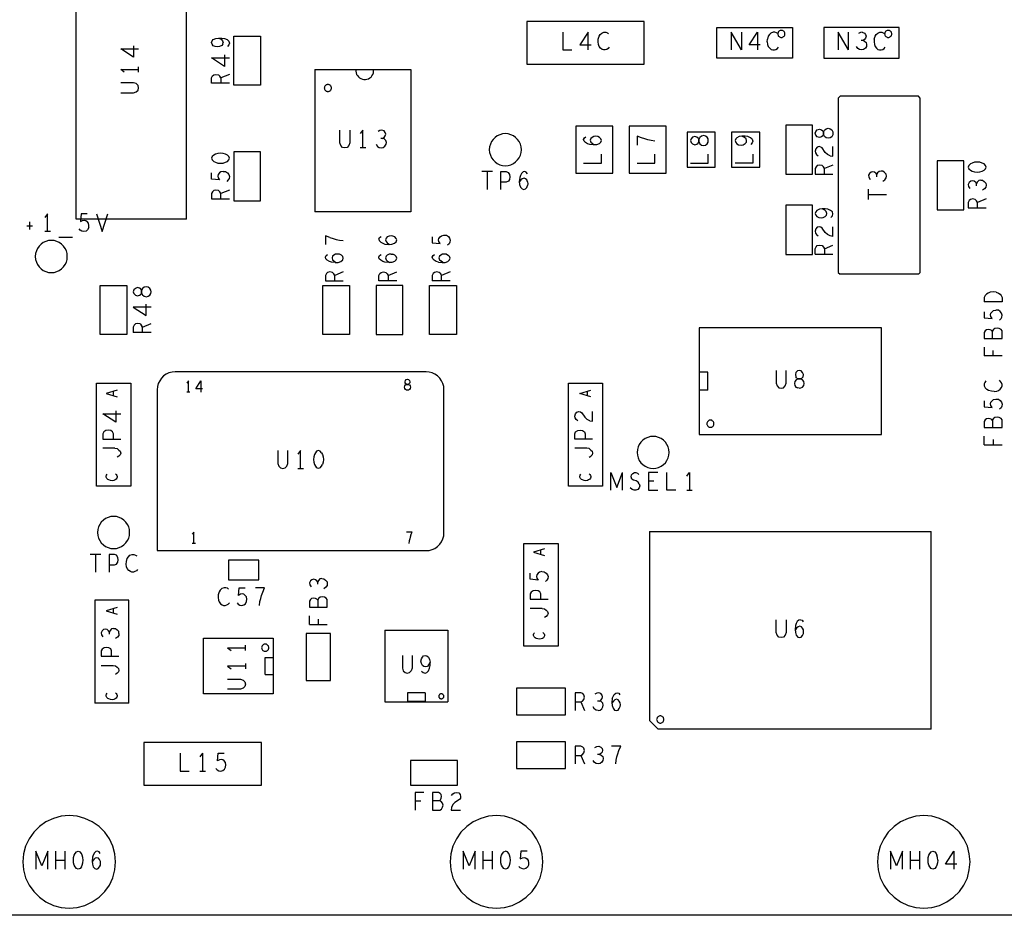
# Model space of a CAD drawing. Extents: x 23.5 to 56.5, y 21.5 to 42.5.
# Tile 3 of 15: x 29 to 34.5, y 28.4 to 33.4. Entities that reach past the tile are written whole.
import ezdxf

# ---------------------------------------------------------------- set-up
doc = ezdxf.new("R2010")
doc.units = 0
doc.layers.add('RVP8-IFD_F_tas', color=2, linetype='CONTINUOUS')

msp = doc.modelspace()

# ---------------------------------------------------------------- linework, layer by layer
at = {"layer": 'RVP8-IFD_F_tas'}
for points in [[(43.093, 36.39), (43.093, 28.39), (25.093, 28.39)], [(29.333, 32.3), (29.333, 33.98), (29.953, 33.98)], [(29.953, 32.3), (29.953, 33.98)], [(32.066, 33.35), (32.066, 33.25), (32.117, 33.25)], [(32.209, 33.25), (32.209, 33.35), (32.162, 33.278), (32.225, 33.278)], [(32.266, 33.28), (32.264, 33.295), (32.265, 33.31), (32.27, 33.327), (32.276, 33.337), (32.285, 33.345), (32.297, 33.35), (32.307, 33.35), (32.316, 33.347), (32.323, 33.342)], [(33.07, 33.35), (33.07, 33.25), (33.012, 33.35), (33.012, 33.25)], [(33.112, 33.278), (33.159, 33.35), (33.159, 33.25)], [(33.273, 33.342), (33.266, 33.347), (33.257, 33.35), (33.247, 33.35), (33.235, 33.345), (33.226, 33.337), (33.22, 33.327)], [(33.67, 33.25), (33.612, 33.35), (33.612, 33.25)], [(33.67, 33.25), (33.67, 33.35)], [(33.748, 33.35), (33.737, 33.348), (33.726, 33.342)], [(33.748, 33.35), (33.76, 33.345), (33.766, 33.337), (33.769, 33.327), (33.766, 33.317), (33.76, 33.308), (33.752, 33.303), (33.741, 33.303)], [(33.815, 33.31), (33.82, 33.327), (33.826, 33.337), (33.835, 33.345), (33.847, 33.35), (33.857, 33.35), (33.866, 33.347), (33.873, 33.342)], [(30.113, 33.269), (30.103, 33.274), (30.097, 33.282), (30.093, 33.292), (30.097, 33.301), (30.103, 33.308), (30.117, 33.315), (30.132, 33.317), (30.147, 33.31), (30.155, 33.302), (30.158, 33.292)], [(30.132, 33.317), (30.15, 33.317), (30.165, 33.315), (30.18, 33.308), (30.19, 33.3)], [(30.157, 33.283), (30.158, 33.292)], [(30.19, 33.3), (30.193, 33.289), (30.19, 33.279), (30.182, 33.27)], [(33.214, 33.295), (33.215, 33.31)], [(33.214, 33.295), (33.216, 33.28), (33.22, 33.27), (33.228, 33.26), (33.236, 33.253), (33.245, 33.25), (33.254, 33.25), (33.263, 33.253), (33.271, 33.258), (33.277, 33.265)], [(33.22, 33.327), (33.215, 33.31)], [(33.752, 33.303), (33.761, 33.3), (33.77, 33.292), (33.772, 33.28), (33.771, 33.27), (33.765, 33.26), (33.755, 33.252), (33.745, 33.25), (33.733, 33.252), (33.723, 33.258), (33.715, 33.27)], [(33.815, 33.31), (33.814, 33.295), (33.816, 33.28), (33.82, 33.27), (33.828, 33.26), (33.836, 33.253), (33.845, 33.25), (33.854, 33.25), (33.863, 33.253), (33.871, 33.258), (33.877, 33.265)], [(29.655, 33.21), (29.583, 33.257), (29.683, 33.257)], [(29.655, 33.274), (29.655, 33.21)], [(30.15, 33.275), (30.138, 33.269), (30.127, 33.267), (30.113, 33.269)], [(30.157, 33.283), (30.15, 33.275)], [(32.327, 33.265), (32.321, 33.258), (32.313, 33.253), (32.304, 33.25), (32.295, 33.25), (32.287, 33.253), (32.278, 33.26), (32.27, 33.27), (32.266, 33.28)], [(33.175, 33.278), (33.112, 33.278)], [(30.165, 33.158), (30.093, 33.205)], [(30.093, 33.205), (30.193, 33.205)], [(30.165, 33.222), (30.165, 33.158)], [(29.603, 33.125), (29.583, 33.14), (29.683, 33.14)], [(29.683, 33.125), (29.683, 33.155)], [(30.673, 33.14), (31.213, 33.14)], [(30.673, 33.14), (30.673, 32.34)], [(31.213, 33.14), (31.213, 32.34), (30.673, 32.34)], [(30.903, 33.139), (30.903, 33.13), (30.905, 33.122), (30.908, 33.113), (30.912, 33.106), (30.918, 33.099), (30.924, 33.093), (30.932, 33.089), (30.94, 33.086), (30.949, 33.084), (30.957, 33.084), (30.966, 33.086), (30.974, 33.088), (30.982, 33.093), (30.989, 33.098), (30.994, 33.105), (30.999, 33.113), (31.002, 33.121), (31.003, 33.129), (31.003, 33.139)], [(30.093, 33.063), (30.093, 33.094), (30.098, 33.104), (30.105, 33.111), (30.118, 33.113), (30.132, 33.111), (30.14, 33.103)], [(30.193, 33.113), (30.145, 33.094), (30.14, 33.103)], [(30.145, 33.094), (30.145, 33.063)], [(29.583, 33.01), (29.655, 33.01), (29.67, 33.015), (29.68, 33.025), (29.683, 33.038), (29.68, 33.051), (29.67, 33.061), (29.655, 33.066), (29.583, 33.066)], [(30.193, 33.063), (30.093, 33.063)], [(34.063, 32.99), (33.623, 32.99), (33.613, 32.98), (33.613, 32), (33.623, 31.99)], [(34.063, 31.99), (34.073, 32), (34.073, 32.98), (34.063, 32.99)], [(30.841, 32.7), (30.829, 32.703), (30.819, 32.713), (30.814, 32.728), (30.814, 32.8)], [(30.869, 32.8), (30.869, 32.728), (30.864, 32.713), (30.854, 32.703), (30.841, 32.7)], [(30.943, 32.7), (30.943, 32.8), (30.928, 32.78)], [(31.054, 32.753), (31.062, 32.758), (31.068, 32.767), (31.071, 32.777), (31.068, 32.787), (31.062, 32.795), (31.05, 32.8), (31.039, 32.798), (31.028, 32.792)], [(33.527, 32.768), (33.518, 32.762), (33.507, 32.759), (33.495, 32.763), (33.487, 32.772), (33.483, 32.782), (33.487, 32.792), (33.495, 32.801), (33.507, 32.805), (33.518, 32.802), (33.527, 32.796), (33.53, 32.788)], [(33.53, 32.788), (33.535, 32.8), (33.545, 32.807), (33.557, 32.81), (33.568, 32.807), (33.577, 32.801), (33.582, 32.791), (33.583, 32.782), (33.582, 32.773), (33.577, 32.763), (33.568, 32.757), (33.557, 32.754)], [(31.047, 32.7), (31.057, 32.702), (31.067, 32.71), (31.073, 32.72), (31.075, 32.73), (31.072, 32.742), (31.063, 32.75), (31.054, 32.753), (31.043, 32.753)], [(32.27, 32.723), (32.255, 32.718), (32.238, 32.717), (32.217, 32.719), (32.205, 32.723), (32.193, 32.73), (32.185, 32.738), (32.183, 32.747), (32.187, 32.756), (32.195, 32.762)], [(32.223, 32.752), (32.22, 32.743), (32.223, 32.733), (32.23, 32.726), (32.242, 32.717)], [(32.27, 32.723), (32.28, 32.732), (32.283, 32.742), (32.28, 32.751), (32.272, 32.759), (32.262, 32.764), (32.252, 32.765), (32.24, 32.764), (32.23, 32.759), (32.223, 32.752)], [(32.583, 32.738), (32.562, 32.741), (32.543, 32.745), (32.527, 32.75), (32.508, 32.756), (32.483, 32.766), (32.483, 32.716)], [(32.764, 32.592), (32.922, 32.592), (32.922, 32.788)], [(32.764, 32.788), (32.764, 32.592)], [(32.922, 32.788), (32.764, 32.788)], [(32.845, 32.766), (32.835, 32.759), (32.83, 32.747), (32.827, 32.755), (32.818, 32.761), (32.807, 32.764), (32.795, 32.76), (32.787, 32.751), (32.783, 32.741), (32.787, 32.731), (32.795, 32.722), (32.807, 32.718), (32.818, 32.721), (32.827, 32.727), (32.83, 32.735), (32.835, 32.723), (32.845, 32.716), (32.857, 32.713)], [(32.857, 32.713), (32.868, 32.716), (32.877, 32.722), (32.882, 32.732), (32.883, 32.741), (32.882, 32.75), (32.877, 32.76), (32.868, 32.766), (32.857, 32.769), (32.845, 32.766)], [(33.13, 32.749), (33.12, 32.757), (33.105, 32.764), (33.09, 32.766), (33.072, 32.766), (33.057, 32.764), (33.043, 32.757), (33.037, 32.75), (33.033, 32.741), (33.037, 32.731), (33.043, 32.723), (33.053, 32.718), (33.067, 32.716), (33.078, 32.718), (33.09, 32.724), (33.097, 32.732), (33.098, 32.741), (33.095, 32.751), (33.087, 32.759), (33.072, 32.766)], [(33.13, 32.749), (33.133, 32.738), (33.13, 32.728), (33.122, 32.719)], [(33.557, 32.754), (33.545, 32.757), (33.535, 32.764), (33.53, 32.776), (33.527, 32.768)], [(30.959, 32.7), (30.928, 32.7)], [(31.018, 32.72), (31.025, 32.708), (31.035, 32.702), (31.047, 32.7)], [(33.568, 32.656), (33.552, 32.663), (33.54, 32.675), (33.523, 32.7), (33.515, 32.705), (33.505, 32.707), (33.495, 32.704), (33.487, 32.695), (33.483, 32.682), (33.485, 32.672), (33.49, 32.663), (33.5, 32.656)], [(33.568, 32.656), (33.583, 32.653), (33.583, 32.707)], [(32.183, 32.614), (32.283, 32.614), (32.283, 32.664)], [(32.483, 32.614), (32.583, 32.614), (32.583, 32.664)], [(32.783, 32.614), (32.883, 32.614), (32.883, 32.664)], [(33.133, 32.664), (33.133, 32.614), (33.033, 32.614)], [(33.535, 32.553), (33.535, 32.584), (33.53, 32.593), (33.522, 32.601), (33.508, 32.603), (33.495, 32.601), (33.488, 32.594), (33.483, 32.584), (33.483, 32.553), (33.583, 32.553)], [(33.583, 32.603), (33.535, 32.584)], [(30.158, 32.568), (30.145, 32.565), (30.137, 32.559), (30.13, 32.55), (30.128, 32.541), (30.13, 32.532), (30.137, 32.521), (30.093, 32.525), (30.093, 32.559)], [(30.158, 32.568), (30.172, 32.567), (30.183, 32.56), (30.19, 32.551), (30.193, 32.54), (30.192, 32.529), (30.187, 32.52), (30.178, 32.512)], [(31.671, 32.567), (31.612, 32.567)], [(31.641, 32.567), (31.641, 32.467)], [(31.718, 32.467), (31.718, 32.567), (31.748, 32.567), (31.759, 32.562), (31.766, 32.55), (31.769, 32.537), (31.766, 32.523), (31.76, 32.513), (31.748, 32.508), (31.718, 32.508)], [(31.861, 32.563), (31.852, 32.567), (31.843, 32.565), (31.834, 32.557), (31.828, 32.545), (31.824, 32.533), (31.821, 32.512), (31.823, 32.495), (31.828, 32.48), (31.837, 32.47), (31.847, 32.467), (31.856, 32.47), (31.863, 32.478), (31.868, 32.488)], [(31.868, 32.51), (31.863, 32.52), (31.857, 32.527), (31.848, 32.53), (31.838, 32.527), (31.83, 32.52), (31.821, 32.508)], [(31.867, 32.555), (31.861, 32.563)], [(33.863, 32.513), (33.875, 32.521), (33.882, 32.531), (33.883, 32.542), (33.882, 32.552), (33.873, 32.562), (33.863, 32.569), (33.853, 32.57), (33.842, 32.568), (33.833, 32.559), (33.83, 32.55), (33.825, 32.557), (33.817, 32.564), (33.807, 32.566), (33.797, 32.564), (33.788, 32.557), (33.783, 32.546), (33.785, 32.535), (33.792, 32.523)], [(33.83, 32.538), (33.83, 32.55)], [(34.413, 32.519), (34.402, 32.517), (34.393, 32.508), (34.39, 32.499), (34.385, 32.506), (34.377, 32.513), (34.367, 32.515), (34.357, 32.513), (34.348, 32.506), (34.343, 32.495), (34.345, 32.484), (34.352, 32.472)], [(34.413, 32.519), (34.423, 32.518), (34.433, 32.511), (34.442, 32.501), (34.443, 32.491), (34.442, 32.48), (34.435, 32.47), (34.423, 32.462)], [(30.193, 32.463), (30.145, 32.444), (30.14, 32.453), (30.132, 32.461), (30.118, 32.463), (30.105, 32.461), (30.098, 32.454), (30.093, 32.444), (30.093, 32.413), (30.193, 32.413)], [(31.868, 32.51), (31.869, 32.498), (31.868, 32.488)], [(33.783, 32.41), (33.783, 32.468)], [(34.39, 32.487), (34.39, 32.499)], [(30.145, 32.413), (30.145, 32.444)], [(33.783, 32.439), (33.883, 32.439)], [(34.443, 32.413), (34.395, 32.394), (34.39, 32.403), (34.382, 32.411), (34.368, 32.413), (34.355, 32.411), (34.348, 32.404), (34.343, 32.394), (34.343, 32.363), (34.443, 32.363)], [(33.572, 32.31), (33.58, 32.319), (33.583, 32.329), (33.58, 32.34), (33.57, 32.348), (33.555, 32.355), (33.54, 32.357), (33.522, 32.357), (33.507, 32.355), (33.493, 32.348), (33.487, 32.341), (33.483, 32.332), (33.487, 32.322), (33.493, 32.314), (33.503, 32.309), (33.517, 32.307), (33.528, 32.309), (33.54, 32.315), (33.547, 32.323), (33.548, 32.332), (33.545, 32.342), (33.537, 32.35), (33.522, 32.357)], [(34.395, 32.363), (34.395, 32.394)], [(29.172, 32.23), (29.172, 32.33), (29.157, 32.31)], [(29.953, 32.3), (29.333, 32.3)], [(29.395, 32.33), (29.361, 32.33), (29.357, 32.287), (29.369, 32.293), (29.378, 32.295), (29.387, 32.293), (29.395, 32.287)], [(29.447, 32.33), (29.478, 32.23), (29.51, 32.33)], [(29.056, 32.263), (29.087, 32.263)], [(29.07, 32.285), (29.07, 32.242)], [(29.403, 32.252), (29.397, 32.24), (29.388, 32.233), (29.376, 32.23), (29.365, 32.232), (29.356, 32.237), (29.349, 32.245)], [(29.403, 32.252), (29.404, 32.265), (29.402, 32.278), (29.395, 32.287)], [(33.583, 32.203), (33.568, 32.206), (33.552, 32.213), (33.54, 32.225), (33.523, 32.25), (33.515, 32.255), (33.505, 32.257), (33.495, 32.254), (33.487, 32.245), (33.483, 32.232), (33.485, 32.222), (33.49, 32.213), (33.5, 32.206)], [(33.583, 32.203), (33.583, 32.257)], [(29.188, 32.23), (29.157, 32.23)], [(29.312, 32.197), (29.236, 32.197)], [(30.733, 32.207), (30.733, 32.157)], [(30.758, 32.197), (30.733, 32.207)], [(30.758, 32.197), (30.777, 32.191), (30.793, 32.186), (30.812, 32.182), (30.833, 32.179)], [(31.033, 32.188), (31.035, 32.179), (31.043, 32.171), (31.055, 32.164), (31.067, 32.16), (31.088, 32.158), (31.105, 32.159), (31.12, 32.164), (31.13, 32.173), (31.133, 32.183), (31.13, 32.192), (31.122, 32.2), (31.112, 32.205), (31.102, 32.206), (31.09, 32.205), (31.08, 32.2), (31.073, 32.193), (31.07, 32.184), (31.073, 32.174), (31.08, 32.167), (31.092, 32.158)], [(31.033, 32.188), (31.037, 32.197), (31.045, 32.203)], [(31.333, 32.201), (31.333, 32.167), (31.377, 32.163), (31.37, 32.174), (31.368, 32.183), (31.37, 32.192), (31.377, 32.201), (31.385, 32.207), (31.398, 32.21), (31.412, 32.209), (31.423, 32.202), (31.43, 32.193), (31.433, 32.182), (31.432, 32.171), (31.427, 32.162), (31.418, 32.154)], [(33.483, 32.103), (33.483, 32.134), (33.488, 32.144), (33.495, 32.151), (33.508, 32.153), (33.522, 32.151), (33.53, 32.143), (33.535, 32.134), (33.535, 32.103)], [(33.535, 32.134), (33.583, 32.153)], [(30.788, 32.056), (30.767, 32.058), (30.755, 32.062), (30.743, 32.069), (30.735, 32.077), (30.733, 32.086), (30.737, 32.095), (30.745, 32.101)], [(30.812, 32.103), (30.802, 32.104), (30.79, 32.103), (30.78, 32.098), (30.773, 32.091), (30.77, 32.082), (30.773, 32.072), (30.78, 32.065), (30.792, 32.056)], [(30.788, 32.056), (30.805, 32.057), (30.82, 32.062), (30.83, 32.071), (30.833, 32.081), (30.83, 32.09), (30.822, 32.098), (30.812, 32.103)], [(31.12, 32.062), (31.105, 32.057), (31.088, 32.056), (31.067, 32.058), (31.055, 32.062), (31.043, 32.069), (31.035, 32.077), (31.033, 32.086), (31.037, 32.095), (31.045, 32.101)], [(31.073, 32.091), (31.07, 32.082), (31.073, 32.072), (31.08, 32.065), (31.092, 32.056)], [(31.09, 32.103), (31.08, 32.098), (31.073, 32.091)], [(31.102, 32.104), (31.09, 32.103)], [(31.102, 32.104), (31.112, 32.103)], [(31.12, 32.062), (31.13, 32.071), (31.133, 32.081), (31.13, 32.09), (31.122, 32.098), (31.112, 32.103)], [(31.367, 32.058), (31.355, 32.062), (31.343, 32.069), (31.335, 32.077), (31.333, 32.086), (31.337, 32.095), (31.345, 32.101)], [(31.367, 32.058), (31.388, 32.056), (31.405, 32.057), (31.42, 32.062), (31.43, 32.071), (31.433, 32.081), (31.43, 32.09), (31.422, 32.098)], [(31.412, 32.103), (31.402, 32.104), (31.39, 32.103), (31.38, 32.098), (31.373, 32.091), (31.37, 32.082), (31.373, 32.072), (31.38, 32.065)], [(31.412, 32.103), (31.422, 32.098)], [(33.483, 32.103), (33.583, 32.103)], [(31.392, 32.056), (31.38, 32.065)], [(30.833, 32.003), (30.785, 31.984), (30.78, 31.993), (30.772, 32.001), (30.758, 32.003), (30.745, 32.001), (30.738, 31.994), (30.733, 31.984), (30.733, 31.953), (30.833, 31.953)], [(30.785, 31.953), (30.785, 31.984)], [(31.133, 31.953), (31.033, 31.953), (31.033, 31.984), (31.038, 31.994), (31.045, 32.001), (31.058, 32.003), (31.072, 32.001), (31.08, 31.993), (31.085, 31.984), (31.085, 31.953)], [(31.085, 31.984), (31.133, 32.003)], [(31.433, 32.003), (31.385, 31.984), (31.38, 31.993), (31.372, 32.001), (31.358, 32.003), (31.345, 32.001), (31.338, 31.994), (31.333, 31.984), (31.333, 31.953)], [(31.385, 31.953), (31.385, 31.984)], [(34.063, 31.99), (33.623, 31.99)], [(29.665, 31.911), (29.657, 31.902), (29.653, 31.892), (29.657, 31.882), (29.665, 31.873), (29.677, 31.869), (29.688, 31.872), (29.697, 31.878)], [(29.7, 31.898), (29.697, 31.906), (29.688, 31.912), (29.677, 31.915), (29.665, 31.911)], [(29.697, 31.878), (29.7, 31.886), (29.705, 31.874), (29.715, 31.867), (29.727, 31.864), (29.738, 31.867), (29.747, 31.873), (29.752, 31.883), (29.753, 31.892), (29.752, 31.901), (29.747, 31.911), (29.738, 31.917), (29.727, 31.92), (29.715, 31.917), (29.705, 31.91), (29.7, 31.898), (29.7, 31.886), (29.7, 31.898)], [(31.433, 31.953), (31.333, 31.953)], [(34.467, 31.89), (34.455, 31.884), (34.445, 31.878), (34.438, 31.871), (34.433, 31.86), (34.433, 31.835)], [(34.5, 31.89), (34.483, 31.891), (34.467, 31.89)], [(34.5, 31.89), (34.512, 31.884), (34.522, 31.878), (34.528, 31.871), (34.533, 31.86), (34.533, 31.835)], [(29.653, 31.805), (29.725, 31.758)], [(29.753, 31.805), (29.653, 31.805)], [(29.725, 31.758), (29.725, 31.822)], [(34.533, 31.835), (34.433, 31.835)], [(34.433, 31.78), (34.433, 31.746), (34.477, 31.742), (34.47, 31.753), (34.468, 31.762), (34.47, 31.771), (34.477, 31.78), (34.485, 31.786), (34.498, 31.789)], [(34.518, 31.733), (34.527, 31.741), (34.532, 31.75), (34.533, 31.761), (34.53, 31.772), (34.523, 31.781), (34.512, 31.788), (34.498, 31.789)], [(29.692, 31.711), (29.678, 31.713), (29.665, 31.711), (29.658, 31.704), (29.653, 31.694), (29.653, 31.663)], [(29.692, 31.711), (29.7, 31.703)], [(29.705, 31.663), (29.705, 31.694), (29.7, 31.703)], [(29.705, 31.694), (29.753, 31.713)], [(34.533, 31.63), (34.533, 31.672), (34.527, 31.68), (34.517, 31.686), (34.505, 31.688), (34.493, 31.686)], [(29.753, 31.663), (29.653, 31.663)], [(34.493, 31.686), (34.483, 31.678), (34.48, 31.669), (34.475, 31.674), (34.467, 31.678), (34.455, 31.68), (34.445, 31.678), (34.438, 31.673), (34.433, 31.664), (34.433, 31.63), (34.533, 31.63)], [(34.48, 31.63), (34.48, 31.669)], [(34.433, 31.581), (34.433, 31.533)], [(34.533, 31.533), (34.433, 31.533)], [(34.482, 31.533), (34.482, 31.563)], [(31.298, 31.442), (29.888, 31.442), (29.871, 31.44), (29.854, 31.436), (29.838, 31.429), (29.824, 31.419), (29.812, 31.406), (29.802, 31.392), (29.794, 31.376), (29.79, 31.359), (29.788, 31.342), (29.788, 30.438)], [(29.788, 30.438), (31.298, 30.438), (31.316, 30.439), (31.333, 30.444), (31.348, 30.451), (31.363, 30.461), (31.375, 30.474), (31.385, 30.488), (31.392, 30.504), (31.397, 30.521), (31.398, 30.538), (31.398, 31.342), (31.397, 31.359), (31.392, 31.376), (31.385, 31.392), (31.375, 31.406), (31.363, 31.419), (31.348, 31.429), (31.333, 31.436), (31.316, 31.44), (31.298, 31.442)], [(32.881, 31.34), (32.881, 31.44), (32.831, 31.44)], [(33.265, 31.45), (33.265, 31.378), (33.27, 31.363), (33.28, 31.353), (33.292, 31.35), (33.305, 31.353), (33.315, 31.363), (33.32, 31.378), (33.32, 31.45)], [(33.375, 31.438), (33.372, 31.427), (33.374, 31.415)], [(33.38, 31.407), (33.374, 31.415)], [(33.375, 31.438), (33.384, 31.447)], [(33.38, 31.407), (33.388, 31.403), (33.401, 31.403), (33.408, 31.407), (33.415, 31.415), (33.417, 31.427), (33.413, 31.438), (33.405, 31.447), (33.394, 31.45), (33.384, 31.447)], [(29.963, 31.329), (29.963, 31.391), (29.954, 31.379)], [(30.043, 31.347), (30.005, 31.347), (30.033, 31.391)], [(30.033, 31.391), (30.033, 31.329)], [(31.193, 31.339), (31.188, 31.34), (31.182, 31.343), (31.178, 31.349), (31.177, 31.356), (31.178, 31.363), (31.183, 31.369), (31.19, 31.372), (31.185, 31.374), (31.181, 31.38), (31.18, 31.387), (31.182, 31.394), (31.187, 31.399), (31.193, 31.401), (31.2, 31.399), (31.205, 31.394)], [(31.205, 31.394), (31.207, 31.387), (31.206, 31.38), (31.202, 31.374), (31.197, 31.372), (31.204, 31.369), (31.209, 31.363), (31.21, 31.356), (31.209, 31.349), (31.205, 31.343)], [(33.369, 31.388), (33.367, 31.377), (33.369, 31.365), (33.375, 31.357), (33.386, 31.352)], [(33.394, 31.35), (33.403, 31.352), (33.413, 31.357), (33.42, 31.365), (33.422, 31.377), (33.42, 31.388), (33.412, 31.398), (33.401, 31.403), (33.388, 31.403), (33.377, 31.398), (33.369, 31.388)], [(34.442, 31.391), (34.437, 31.383), (34.433, 31.374), (34.433, 31.364), (34.438, 31.353), (34.447, 31.344)], [(34.488, 31.331), (34.503, 31.334), (34.513, 31.338), (34.523, 31.345), (34.53, 31.354), (34.533, 31.363), (34.533, 31.372), (34.53, 31.381), (34.525, 31.388), (34.518, 31.395)], [(29.563, 31.339), (29.501, 31.32), (29.563, 31.301)], [(29.542, 31.308), (29.542, 31.332)], [(29.972, 31.329), (29.954, 31.329)], [(31.205, 31.343), (31.199, 31.34), (31.193, 31.339)], [(32.223, 31.301), (32.161, 31.32), (32.223, 31.339)], [(32.202, 31.332), (32.202, 31.308)], [(32.881, 31.34), (32.831, 31.34)], [(33.394, 31.35), (33.386, 31.352)], [(34.488, 31.331), (34.473, 31.333), (34.457, 31.338), (34.447, 31.344)], [(34.433, 31.28), (34.433, 31.246), (34.477, 31.242), (34.47, 31.253), (34.468, 31.262), (34.47, 31.271), (34.477, 31.28), (34.485, 31.286), (34.498, 31.289), (34.512, 31.288), (34.523, 31.281), (34.53, 31.272), (34.533, 31.261), (34.532, 31.25), (34.527, 31.241), (34.518, 31.233)], [(29.555, 31.224), (29.555, 31.16), (29.483, 31.207), (29.583, 31.207)], [(32.15, 31.168), (32.14, 31.175), (32.135, 31.184), (32.133, 31.194), (32.137, 31.207), (32.145, 31.216), (32.155, 31.219), (32.165, 31.217), (32.173, 31.212), (32.19, 31.187)], [(32.218, 31.168), (32.233, 31.165), (32.233, 31.219)], [(32.218, 31.168), (32.202, 31.175), (32.19, 31.187)], [(34.48, 31.169), (34.48, 31.13)], [(29.527, 31.113), (29.513, 31.115), (29.5, 31.113), (29.488, 31.105), (29.483, 31.095), (29.483, 31.065), (29.583, 31.065)], [(29.542, 31.065), (29.542, 31.095), (29.537, 31.106), (29.527, 31.113)], [(32.133, 31.065), (32.133, 31.095), (32.138, 31.105), (32.15, 31.113), (32.163, 31.115), (32.177, 31.113), (32.187, 31.106), (32.192, 31.095), (32.192, 31.065)], [(34.433, 31.033), (34.433, 31.081)], [(32.233, 31.065), (32.133, 31.065)], [(34.433, 31.033), (34.533, 31.033)], [(34.482, 31.063), (34.482, 31.033)], [(29.55, 31.013), (29.483, 31.013)], [(29.55, 31.013), (29.563, 31.011), (29.573, 31.003), (29.58, 30.996), (29.583, 30.985), (29.58, 30.977), (29.573, 30.969), (29.563, 30.963)], [(30.466, 31), (30.466, 30.928), (30.471, 30.913), (30.481, 30.903), (30.493, 30.9)], [(30.493, 30.9), (30.506, 30.903), (30.516, 30.913), (30.521, 30.928), (30.521, 31)], [(30.593, 30.9), (30.593, 31), (30.578, 30.98)], [(30.693, 31), (30.683, 30.997), (30.676, 30.988), (30.671, 30.978), (30.667, 30.965), (30.666, 30.95), (30.667, 30.935), (30.671, 30.922), (30.676, 30.912), (30.683, 30.903)], [(30.711, 30.988), (30.704, 30.997), (30.693, 31)], [(30.711, 30.988), (30.716, 30.978), (30.72, 30.965), (30.721, 30.95), (30.72, 30.935), (30.716, 30.922)], [(32.213, 31.011), (32.2, 31.013), (32.133, 31.013)], [(32.213, 31.011), (32.223, 31.003), (32.23, 30.996), (32.233, 30.985), (32.23, 30.977), (32.223, 30.969)], [(32.213, 30.963), (32.223, 30.969)], [(30.704, 30.903), (30.711, 30.912), (30.716, 30.922)], [(29.554, 30.869), (29.558, 30.865), (29.561, 30.861), (29.563, 30.855), (29.563, 30.85), (29.561, 30.845), (29.557, 30.839), (29.551, 30.835), (29.545, 30.832), (29.536, 30.831), (29.526, 30.832), (29.516, 30.835), (29.51, 30.838), (29.505, 30.844), (29.501, 30.851), (29.501, 30.857), (29.503, 30.862), (29.507, 30.867)], [(30.578, 30.9), (30.609, 30.9)], [(30.704, 30.903), (30.693, 30.9), (30.683, 30.903)], [(32.223, 30.855), (32.223, 30.85), (32.221, 30.845), (32.217, 30.839), (32.211, 30.835), (32.205, 30.832), (32.196, 30.831), (32.186, 30.832), (32.176, 30.835), (32.17, 30.838), (32.165, 30.844), (32.161, 30.851), (32.161, 30.857), (32.163, 30.862), (32.167, 30.867)], [(32.214, 30.869), (32.218, 30.865), (32.221, 30.861), (32.223, 30.855)], [(32.336, 30.777), (32.336, 30.877), (32.369, 30.793), (32.402, 30.877)], [(32.402, 30.777), (32.402, 30.877)], [(32.495, 30.813), (32.489, 30.823), (32.478, 30.83), (32.463, 30.833), (32.454, 30.84), (32.45, 30.852), (32.452, 30.863), (32.459, 30.872), (32.468, 30.877), (32.476, 30.877), (32.485, 30.873), (32.493, 30.865)], [(32.599, 30.877), (32.548, 30.877), (32.548, 30.777), (32.599, 30.777)], [(32.701, 30.777), (32.65, 30.777), (32.65, 30.877)], [(32.762, 30.857), (32.777, 30.877)], [(32.777, 30.877), (32.777, 30.777)], [(32.495, 30.813), (32.498, 30.802), (32.494, 30.79), (32.487, 30.782), (32.476, 30.777), (32.466, 30.777), (32.455, 30.782), (32.445, 30.79)], [(32.578, 30.828), (32.548, 30.828)], [(32.762, 30.777), (32.793, 30.777)], [(29.994, 30.48), (29.994, 30.542), (29.985, 30.53)], [(31.219, 30.541), (31.188, 30.541)], [(31.213, 30.526), (31.209, 30.514), (31.206, 30.504), (31.203, 30.493), (31.202, 30.479)], [(31.213, 30.526), (31.219, 30.541)], [(32.552, 30.545), (34.134, 30.545)], [(32.552, 30.545), (32.552, 29.485), (32.602, 29.435)], [(34.134, 29.435), (34.134, 30.545)], [(29.985, 30.48), (30.003, 30.48)], [(29.471, 30.417), (29.412, 30.417)], [(29.441, 30.417), (29.441, 30.317)], [(29.518, 30.417), (29.518, 30.317)], [(29.518, 30.358), (29.548, 30.358), (29.56, 30.363), (29.566, 30.373), (29.569, 30.387), (29.566, 30.4), (29.559, 30.412), (29.548, 30.417), (29.518, 30.417)], [(29.616, 30.347), (29.614, 30.362), (29.615, 30.377), (29.62, 30.393), (29.626, 30.403), (29.635, 30.412), (29.647, 30.417), (29.657, 30.417), (29.666, 30.413), (29.673, 30.408)], [(31.963, 30.449), (31.901, 30.43), (31.963, 30.411)], [(31.942, 30.418), (31.942, 30.442)], [(29.677, 30.332), (29.671, 30.325), (29.663, 30.32), (29.654, 30.317), (29.645, 30.317), (29.637, 30.32), (29.628, 30.327), (29.62, 30.337), (29.616, 30.347)], [(31.948, 30.32), (31.935, 30.317), (31.927, 30.311), (31.92, 30.302), (31.918, 30.293), (31.92, 30.284), (31.927, 30.273), (31.883, 30.277), (31.883, 30.311)], [(31.948, 30.32), (31.962, 30.319), (31.973, 30.312), (31.98, 30.303), (31.983, 30.292), (31.982, 30.281), (31.977, 30.272), (31.968, 30.264)], [(30.713, 30.281), (30.702, 30.279), (30.693, 30.27), (30.69, 30.261), (30.685, 30.268), (30.677, 30.275), (30.667, 30.277), (30.657, 30.275), (30.648, 30.268), (30.643, 30.257), (30.645, 30.246), (30.652, 30.234)], [(30.69, 30.249), (30.69, 30.261)], [(30.713, 30.281), (30.723, 30.28), (30.733, 30.273), (30.742, 30.263), (30.743, 30.253), (30.742, 30.242), (30.735, 30.232), (30.723, 30.224)], [(30.163, 30.23), (30.151, 30.225), (30.142, 30.217), (30.136, 30.207), (30.131, 30.19), (30.13, 30.175), (30.132, 30.16), (30.136, 30.15), (30.144, 30.14), (30.153, 30.133), (30.161, 30.13), (30.17, 30.13), (30.179, 30.133), (30.187, 30.138), (30.193, 30.145)], [(30.189, 30.222), (30.182, 30.227), (30.173, 30.23), (30.163, 30.23)], [(30.236, 30.145), (30.243, 30.137), (30.252, 30.132), (30.263, 30.13), (30.275, 30.133), (30.284, 30.14), (30.29, 30.152), (30.291, 30.165), (30.289, 30.178), (30.282, 30.187), (30.274, 30.193), (30.265, 30.195), (30.256, 30.193), (30.244, 30.187), (30.248, 30.23), (30.282, 30.23)], [(30.363, 30.13), (30.365, 30.152), (30.369, 30.17), (30.374, 30.187), (30.381, 30.205), (30.391, 30.23), (30.34, 30.23)], [(31.937, 30.206), (31.927, 30.213), (31.913, 30.215), (31.9, 30.213), (31.888, 30.205), (31.883, 30.195), (31.883, 30.165), (31.983, 30.165)], [(31.942, 30.165), (31.942, 30.195), (31.937, 30.206)], [(29.629, 30.159), (29.437, 30.159), (29.437, 29.581)], [(29.629, 29.581), (29.629, 30.159)], [(30.69, 30.16), (30.69, 30.121)], [(29.563, 30.119), (29.501, 30.1), (29.563, 30.081)], [(29.542, 30.088), (29.542, 30.112)], [(31.95, 30.113), (31.883, 30.113)], [(31.95, 30.113), (31.963, 30.111), (31.973, 30.103), (31.98, 30.096), (31.983, 30.085), (31.98, 30.077), (31.973, 30.069), (31.963, 30.063)], [(30.643, 30.024), (30.643, 30.072)], [(30.692, 30.054), (30.692, 30.024)], [(33.32, 29.978), (33.315, 29.963), (33.305, 29.953), (33.292, 29.95), (33.28, 29.953), (33.27, 29.963), (33.265, 29.978), (33.265, 30.05)], [(33.32, 30.05), (33.32, 29.978)], [(33.401, 30.05), (33.392, 30.048), (33.383, 30.04), (33.377, 30.028), (33.373, 30.017), (33.37, 29.995), (33.372, 29.978), (33.377, 29.963), (33.386, 29.953), (33.396, 29.95), (33.405, 29.953), (33.412, 29.962), (33.417, 29.972), (33.418, 29.982), (33.417, 29.993), (33.412, 30.003), (33.406, 30.01), (33.397, 30.013), (33.387, 30.01), (33.379, 30.003), (33.37, 29.992)], [(33.401, 30.05), (33.41, 30.047), (33.416, 30.038)], [(29.543, 30.001), (29.532, 29.999), (29.523, 29.99), (29.52, 29.981), (29.515, 29.988), (29.507, 29.995), (29.497, 29.997), (29.487, 29.995), (29.478, 29.988), (29.473, 29.977), (29.475, 29.966), (29.482, 29.954)], [(29.52, 29.969), (29.52, 29.981)], [(29.543, 30.001), (29.553, 30), (29.563, 29.993)], [(29.573, 29.973), (29.572, 29.962), (29.565, 29.952), (29.553, 29.944)], [(29.573, 29.973), (29.572, 29.983), (29.563, 29.993)], [(30.643, 30.024), (30.743, 30.024)], [(31.066, 29.991), (31.066, 29.589), (31.42, 29.589)], [(31.066, 29.991), (31.42, 29.991), (31.42, 29.589)], [(31.954, 29.979), (31.958, 29.975), (31.961, 29.971), (31.963, 29.965), (31.963, 29.96), (31.961, 29.955), (31.957, 29.949), (31.951, 29.945), (31.945, 29.942), (31.936, 29.941), (31.926, 29.942), (31.916, 29.945), (31.91, 29.948), (31.905, 29.954), (31.901, 29.961), (31.901, 29.967), (31.903, 29.972), (31.907, 29.977)], [(29.517, 29.893), (29.503, 29.895), (29.49, 29.893), (29.478, 29.885), (29.473, 29.875), (29.473, 29.845)], [(29.532, 29.845), (29.532, 29.875), (29.527, 29.886), (29.517, 29.893)], [(30.183, 29.892), (30.203, 29.877)], [(30.183, 29.892), (30.283, 29.892)], [(30.283, 29.877), (30.283, 29.907)], [(29.473, 29.845), (29.573, 29.845)], [(30.395, 29.743), (30.395, 29.837), (30.438, 29.837)], [(31.165, 29.85), (31.165, 29.778), (31.17, 29.763), (31.18, 29.753), (31.192, 29.75), (31.205, 29.753)], [(31.22, 29.85), (31.22, 29.778), (31.215, 29.763), (31.205, 29.753)], [(31.273, 29.762), (31.282, 29.753), (31.292, 29.75), (31.302, 29.753), (31.311, 29.763), (31.317, 29.778), (31.32, 29.793), (31.32, 29.812), (31.312, 29.797), (31.305, 29.788), (31.294, 29.785), (31.286, 29.787), (31.278, 29.793), (31.272, 29.805), (31.269, 29.817), (31.272, 29.83), (31.277, 29.84), (31.284, 29.847), (31.294, 29.85), (31.303, 29.847), (31.311, 29.84), (31.317, 29.827), (31.32, 29.812)], [(29.473, 29.793), (29.54, 29.793), (29.553, 29.791), (29.563, 29.783), (29.57, 29.776)], [(29.573, 29.765), (29.57, 29.757), (29.563, 29.749), (29.553, 29.743)], [(29.57, 29.776), (29.573, 29.765)], [(30.283, 29.79), (30.183, 29.79), (30.203, 29.775)], [(30.283, 29.805), (30.283, 29.775)], [(30.183, 29.716), (30.255, 29.716), (30.27, 29.711), (30.28, 29.701), (30.283, 29.688), (30.28, 29.675), (30.27, 29.665), (30.255, 29.66), (30.183, 29.66)], [(30.395, 29.743), (30.438, 29.743)], [(29.554, 29.639), (29.558, 29.635), (29.561, 29.631), (29.563, 29.625), (29.563, 29.62), (29.561, 29.615), (29.557, 29.609), (29.551, 29.605), (29.545, 29.602), (29.536, 29.601), (29.526, 29.602), (29.516, 29.605), (29.51, 29.608), (29.505, 29.614), (29.501, 29.621), (29.501, 29.627), (29.503, 29.632), (29.507, 29.637)], [(31.293, 29.64), (31.193, 29.64), (31.193, 29.59)], [(31.293, 29.64), (31.293, 29.59), (31.193, 29.59)], [(32.187, 29.615), (32.184, 29.628), (32.178, 29.635), (32.168, 29.64), (32.136, 29.64), (32.136, 29.54)], [(32.136, 29.588), (32.168, 29.588), (32.187, 29.54)], [(32.168, 29.588), (32.177, 29.593), (32.184, 29.602), (32.187, 29.615)], [(32.272, 29.593), (32.28, 29.598), (32.286, 29.607), (32.289, 29.617), (32.286, 29.627), (32.28, 29.635), (32.268, 29.64), (32.257, 29.638), (32.246, 29.632)], [(32.265, 29.54), (32.275, 29.542), (32.285, 29.55), (32.291, 29.56), (32.293, 29.57), (32.29, 29.582), (32.281, 29.59), (32.272, 29.593), (32.261, 29.593)], [(32.344, 29.607), (32.341, 29.585), (32.343, 29.568), (32.348, 29.553), (32.357, 29.543), (32.367, 29.54), (32.376, 29.543), (32.383, 29.552), (32.388, 29.562), (32.389, 29.572), (32.388, 29.583), (32.383, 29.593), (32.377, 29.6), (32.368, 29.603), (32.358, 29.6), (32.35, 29.593), (32.341, 29.582)], [(32.344, 29.607), (32.348, 29.618), (32.354, 29.63), (32.363, 29.638), (32.372, 29.64), (32.381, 29.637), (32.387, 29.628)], [(29.629, 29.581), (29.437, 29.581)], [(32.265, 29.54), (32.253, 29.542), (32.243, 29.548), (32.236, 29.56)], [(34.134, 29.435), (32.602, 29.435)], [(32.136, 29.34), (32.136, 29.24)], [(32.168, 29.288), (32.177, 29.293), (32.184, 29.302), (32.187, 29.315), (32.184, 29.328), (32.178, 29.335), (32.168, 29.34), (32.136, 29.34)], [(32.246, 29.332), (32.257, 29.338), (32.268, 29.34), (32.28, 29.335)], [(32.286, 29.327), (32.28, 29.335)], [(32.286, 29.327), (32.289, 29.317), (32.286, 29.307)], [(32.363, 29.24), (32.365, 29.262), (32.369, 29.28), (32.374, 29.297), (32.381, 29.315), (32.391, 29.34), (32.34, 29.34)], [(29.916, 29.3), (29.916, 29.2), (29.967, 29.2)], [(30.043, 29.3), (30.028, 29.28)], [(30.043, 29.3), (30.043, 29.2)], [(30.118, 29.215), (30.125, 29.207), (30.134, 29.202), (30.145, 29.2), (30.157, 29.203), (30.166, 29.21), (30.172, 29.222), (30.173, 29.235), (30.171, 29.248), (30.164, 29.257), (30.156, 29.263), (30.147, 29.265), (30.138, 29.263), (30.126, 29.257), (30.13, 29.3), (30.164, 29.3)], [(32.136, 29.288), (32.168, 29.288), (32.187, 29.24)], [(32.285, 29.25), (32.275, 29.242), (32.265, 29.24), (32.253, 29.242), (32.243, 29.248), (32.236, 29.26)], [(32.286, 29.307), (32.28, 29.298), (32.272, 29.293), (32.261, 29.293)], [(32.272, 29.293), (32.281, 29.29)], [(32.281, 29.29), (32.29, 29.282), (32.293, 29.27), (32.291, 29.26), (32.285, 29.25)], [(30.028, 29.2), (30.059, 29.2)], [(31.285, 29.08), (31.237, 29.08), (31.237, 28.98)], [(31.334, 29.08), (31.334, 28.98), (31.376, 28.98), (31.385, 28.987), (31.39, 28.997), (31.393, 29.008), (31.39, 29.02), (31.382, 29.03), (31.374, 29.033), (31.334, 29.033)], [(31.374, 29.033), (31.379, 29.038), (31.382, 29.047), (31.385, 29.058), (31.382, 29.068), (31.377, 29.075), (31.368, 29.08), (31.334, 29.08)], [(31.441, 29.063), (31.449, 29.073), (31.458, 29.078), (31.468, 29.08), (31.481, 29.077), (31.489, 29.068), (31.492, 29.058), (31.491, 29.048), (31.486, 29.04), (31.46, 29.023), (31.449, 29.012), (31.441, 28.995), (31.439, 28.98), (31.492, 28.98)], [(31.237, 29.032), (31.268, 29.032)], [(29.107, 28.75), (29.107, 28.65)], [(29.14, 28.667), (29.107, 28.75)], [(29.173, 28.75), (29.14, 28.667)], [(29.173, 28.65), (29.173, 28.75)], [(29.216, 28.75), (29.216, 28.65)], [(29.269, 28.75), (29.269, 28.65)], [(29.362, 28.662), (29.355, 28.653), (29.344, 28.65), (29.334, 28.653), (29.327, 28.662), (29.322, 28.672), (29.318, 28.685), (29.317, 28.7), (29.318, 28.715), (29.322, 28.728), (29.327, 28.738), (29.334, 28.747), (29.344, 28.75), (29.355, 28.747)], [(29.362, 28.662), (29.367, 28.672), (29.371, 28.685), (29.372, 28.7), (29.371, 28.715), (29.367, 28.728), (29.362, 28.738), (29.355, 28.747)], [(29.462, 28.747), (29.453, 28.75), (29.444, 28.748), (29.435, 28.74), (29.429, 28.728), (29.425, 28.717), (29.422, 28.695), (29.424, 28.678), (29.429, 28.663), (29.438, 28.653), (29.448, 28.65), (29.457, 28.653), (29.464, 28.662), (29.469, 28.672), (29.47, 28.682), (29.469, 28.693), (29.464, 28.703), (29.458, 28.71), (29.449, 28.713), (29.439, 28.71), (29.431, 28.703), (29.422, 28.692)], [(29.468, 28.738), (29.462, 28.747)], [(31.507, 28.75), (31.507, 28.65)], [(31.54, 28.667), (31.507, 28.75)], [(31.573, 28.75), (31.54, 28.667)], [(31.573, 28.65), (31.573, 28.75)], [(31.616, 28.75), (31.616, 28.65)], [(31.669, 28.75), (31.669, 28.65)], [(31.755, 28.653), (31.744, 28.65), (31.734, 28.653), (31.727, 28.662), (31.722, 28.672), (31.718, 28.685), (31.717, 28.7), (31.718, 28.715), (31.722, 28.728), (31.727, 28.738), (31.734, 28.747), (31.744, 28.75)], [(31.755, 28.653), (31.762, 28.662), (31.767, 28.672), (31.771, 28.685), (31.772, 28.7), (31.771, 28.715), (31.767, 28.728), (31.762, 28.738), (31.755, 28.747), (31.744, 28.75)], [(31.865, 28.75), (31.831, 28.75), (31.827, 28.707), (31.839, 28.713), (31.848, 28.715), (31.857, 28.713), (31.865, 28.707), (31.872, 28.698), (31.874, 28.685), (31.873, 28.672), (31.867, 28.66), (31.858, 28.653), (31.846, 28.65), (31.835, 28.652), (31.826, 28.657), (31.819, 28.665)], [(33.907, 28.75), (33.907, 28.65)], [(33.94, 28.667), (33.907, 28.75)], [(33.973, 28.75), (33.94, 28.667)], [(33.973, 28.65), (33.973, 28.75)], [(34.016, 28.75), (34.016, 28.65)], [(34.069, 28.75), (34.069, 28.65)], [(34.172, 28.7), (34.171, 28.685), (34.167, 28.672), (34.162, 28.662), (34.155, 28.653), (34.144, 28.65), (34.134, 28.653), (34.127, 28.662), (34.122, 28.672), (34.118, 28.685), (34.117, 28.7), (34.118, 28.715), (34.122, 28.728), (34.127, 28.738), (34.134, 28.747), (34.144, 28.75), (34.155, 28.747), (34.162, 28.738), (34.167, 28.728)], [(34.172, 28.7), (34.171, 28.715), (34.167, 28.728)], [(34.278, 28.678), (34.215, 28.678), (34.262, 28.75)], [(34.262, 28.75), (34.262, 28.65)], [(29.216, 28.7), (29.269, 28.7)], [(31.616, 28.7), (31.669, 28.7)], [(34.016, 28.7), (34.069, 28.7)]]:
    msp.add_lwpolyline(points, dxfattribs=at)
for points in [[(31.863, 33.41), (31.863, 33.17), (32.523, 33.17), (32.523, 33.41), (31.863, 33.41)], [(33.355, 33.203), (32.931, 33.203), (32.931, 33.377), (33.355, 33.377), (33.355, 33.203)], [(33.313, 33.34), (33.313, 33.343), (33.312, 33.347), (33.311, 33.35), (33.309, 33.353), (33.306, 33.355), (33.303, 33.357), (33.3, 33.359), (33.297, 33.36), (33.293, 33.36), (33.29, 33.36), (33.287, 33.359), (33.283, 33.357), (33.281, 33.355), (33.278, 33.353), (33.276, 33.35), (33.275, 33.347), (33.274, 33.343), (33.273, 33.34), (33.274, 33.336), (33.275, 33.333), (33.276, 33.33), (33.278, 33.327), (33.281, 33.325), (33.283, 33.323), (33.287, 33.321), (33.29, 33.32), (33.293, 33.32), (33.297, 33.32), (33.3, 33.321), (33.303, 33.323), (33.306, 33.325), (33.309, 33.327), (33.311, 33.33), (33.312, 33.333), (33.313, 33.336), (33.313, 33.34)], [(33.531, 33.377), (33.531, 33.203), (33.955, 33.203), (33.955, 33.377), (33.531, 33.377)], [(33.913, 33.34), (33.913, 33.343), (33.912, 33.347), (33.911, 33.35), (33.909, 33.353), (33.906, 33.355), (33.903, 33.357), (33.9, 33.359), (33.897, 33.36), (33.893, 33.36), (33.89, 33.36), (33.887, 33.359), (33.883, 33.357), (33.881, 33.355), (33.878, 33.353), (33.876, 33.35), (33.875, 33.347), (33.874, 33.343), (33.873, 33.34), (33.874, 33.336), (33.875, 33.333), (33.876, 33.33), (33.878, 33.327), (33.881, 33.325), (33.883, 33.323), (33.887, 33.321), (33.89, 33.32), (33.893, 33.32), (33.897, 33.32), (33.9, 33.321), (33.903, 33.323), (33.906, 33.325), (33.909, 33.327), (33.911, 33.33), (33.912, 33.333), (33.913, 33.336), (33.913, 33.34)], [(30.368, 33.328), (30.368, 33.052), (30.218, 33.052), (30.218, 33.328), (30.368, 33.328)], [(30.766, 33.036), (30.766, 33.04), (30.765, 33.043), (30.764, 33.046), (30.762, 33.049), (30.759, 33.052), (30.756, 33.054), (30.753, 33.055), (30.75, 33.056), (30.746, 33.056), (30.743, 33.056), (30.74, 33.055), (30.736, 33.054), (30.734, 33.052), (30.731, 33.049), (30.729, 33.046), (30.728, 33.043), (30.727, 33.04), (30.726, 33.036), (30.727, 33.033), (30.728, 33.03), (30.729, 33.026), (30.731, 33.024), (30.734, 33.021), (30.736, 33.019), (30.74, 33.018), (30.743, 33.017), (30.746, 33.016), (30.75, 33.017), (30.753, 33.018), (30.756, 33.019), (30.759, 33.021), (30.762, 33.024), (30.764, 33.026), (30.765, 33.03), (30.766, 33.033), (30.766, 33.036)], [(32.139, 32.558), (32.347, 32.558), (32.347, 32.822), (32.139, 32.822), (32.139, 32.558)], [(32.647, 32.822), (32.439, 32.822), (32.439, 32.558), (32.647, 32.558), (32.647, 32.822)], [(33.318, 32.552), (33.468, 32.552), (33.468, 32.828), (33.318, 32.828), (33.318, 32.552)], [(31.833, 32.69), (31.832, 32.706), (31.828, 32.721), (31.821, 32.735), (31.812, 32.748), (31.801, 32.759), (31.788, 32.768), (31.774, 32.774), (31.759, 32.779), (31.743, 32.78), (31.728, 32.779), (31.713, 32.774), (31.698, 32.768), (31.686, 32.759), (31.674, 32.748), (31.665, 32.735), (31.659, 32.721), (31.655, 32.706), (31.653, 32.69), (31.655, 32.674), (31.659, 32.659), (31.665, 32.645), (31.674, 32.632), (31.686, 32.621), (31.698, 32.612), (31.713, 32.605), (31.728, 32.601), (31.743, 32.6), (31.759, 32.601), (31.774, 32.605), (31.788, 32.612), (31.801, 32.621), (31.812, 32.632), (31.821, 32.645), (31.828, 32.659), (31.832, 32.674), (31.833, 32.69)], [(32.83, 32.735), (32.83, 32.747), (32.83, 32.735)], [(33.172, 32.788), (33.014, 32.788), (33.014, 32.592), (33.172, 32.592), (33.172, 32.788)], [(33.53, 32.776), (33.53, 32.788), (33.53, 32.776)], [(30.143, 32.67), (30.128, 32.669), (30.115, 32.665), (30.105, 32.66), (30.097, 32.652), (30.093, 32.642), (30.097, 32.632), (30.105, 32.624), (30.115, 32.619), (30.128, 32.615), (30.143, 32.614), (30.158, 32.615), (30.172, 32.619), (30.182, 32.624), (30.19, 32.632), (30.193, 32.642), (30.19, 32.652), (30.182, 32.66), (30.172, 32.665), (30.158, 32.669), (30.143, 32.67)], [(30.368, 32.678), (30.218, 32.678), (30.218, 32.402), (30.368, 32.402), (30.368, 32.678)], [(34.168, 32.628), (34.168, 32.352), (34.318, 32.352), (34.318, 32.628), (34.168, 32.628)], [(34.393, 32.62), (34.378, 32.619), (34.365, 32.615), (34.355, 32.61), (34.347, 32.602), (34.343, 32.592), (34.347, 32.582), (34.355, 32.574), (34.365, 32.569), (34.378, 32.565), (34.393, 32.564), (34.408, 32.565), (34.422, 32.569), (34.432, 32.574), (34.44, 32.582), (34.443, 32.592), (34.44, 32.602), (34.432, 32.61), (34.422, 32.615), (34.408, 32.619), (34.393, 32.62)], [(33.318, 32.102), (33.468, 32.102), (33.468, 32.378), (33.318, 32.378), (33.318, 32.102)], [(29.283, 32.09), (29.282, 32.106), (29.278, 32.121), (29.271, 32.135), (29.262, 32.148), (29.251, 32.159), (29.238, 32.168), (29.224, 32.174), (29.209, 32.179), (29.193, 32.18), (29.178, 32.179), (29.163, 32.174), (29.148, 32.168), (29.136, 32.159), (29.124, 32.148), (29.115, 32.135), (29.109, 32.121), (29.105, 32.106), (29.103, 32.09), (29.105, 32.074), (29.109, 32.059), (29.115, 32.045), (29.124, 32.032), (29.136, 32.021), (29.148, 32.012), (29.163, 32.005), (29.178, 32.001), (29.193, 32), (29.209, 32.001), (29.224, 32.005), (29.238, 32.012), (29.251, 32.021), (29.262, 32.032), (29.271, 32.045), (29.278, 32.059), (29.282, 32.074), (29.283, 32.09)], [(29.468, 31.928), (29.618, 31.928), (29.618, 31.652), (29.468, 31.652), (29.468, 31.928)], [(30.718, 31.928), (30.868, 31.928), (30.868, 31.652), (30.718, 31.652), (30.718, 31.928)], [(31.018, 31.928), (31.018, 31.652), (31.168, 31.652), (31.168, 31.928), (31.018, 31.928)], [(31.318, 31.652), (31.318, 31.928), (31.468, 31.928), (31.468, 31.652), (31.318, 31.652)], [(32.831, 31.091), (33.855, 31.091), (33.855, 31.689), (32.831, 31.689), (32.831, 31.091)], [(29.447, 31.379), (29.639, 31.379), (29.639, 30.801), (29.447, 30.801), (29.447, 31.379)], [(31.197, 31.372), (31.19, 31.372), (31.197, 31.372)], [(32.097, 30.801), (32.097, 31.379), (32.289, 31.379), (32.289, 30.801), (32.097, 30.801)], [(32.915, 31.151), (32.915, 31.154), (32.914, 31.158), (32.912, 31.161), (32.91, 31.164), (32.908, 31.166), (32.905, 31.168), (32.902, 31.17), (32.898, 31.171), (32.895, 31.171), (32.891, 31.171), (32.888, 31.17), (32.885, 31.168), (32.882, 31.166), (32.88, 31.164), (32.878, 31.161), (32.876, 31.158), (32.875, 31.154), (32.875, 31.151), (32.875, 31.147), (32.876, 31.144), (32.878, 31.141), (32.88, 31.138), (32.882, 31.136), (32.885, 31.134), (32.888, 31.132), (32.891, 31.131), (32.895, 31.131), (32.898, 31.131), (32.902, 31.132), (32.905, 31.134), (32.908, 31.136), (32.91, 31.138), (32.912, 31.141), (32.914, 31.144), (32.915, 31.147), (32.915, 31.151)], [(34.505, 31.188), (34.493, 31.186), (34.483, 31.178), (34.48, 31.169), (34.475, 31.174), (34.467, 31.178), (34.455, 31.18), (34.445, 31.178), (34.438, 31.173), (34.433, 31.164), (34.433, 31.13), (34.533, 31.13), (34.533, 31.172), (34.527, 31.18), (34.517, 31.186), (34.505, 31.188)], [(32.663, 30.99), (32.662, 31.006), (32.658, 31.021), (32.651, 31.035), (32.642, 31.048), (32.631, 31.059), (32.618, 31.068), (32.604, 31.074), (32.589, 31.079), (32.573, 31.08), (32.558, 31.079), (32.543, 31.074), (32.528, 31.068), (32.516, 31.059), (32.504, 31.048), (32.495, 31.035), (32.489, 31.021), (32.485, 31.006), (32.483, 30.99), (32.485, 30.974), (32.489, 30.959), (32.495, 30.945), (32.504, 30.932), (32.516, 30.921), (32.528, 30.912), (32.543, 30.905), (32.558, 30.901), (32.573, 30.9), (32.589, 30.901), (32.604, 30.905), (32.618, 30.912), (32.631, 30.921), (32.642, 30.932), (32.651, 30.945), (32.658, 30.959), (32.662, 30.974), (32.663, 30.99)], [(29.633, 30.54), (29.632, 30.556), (29.628, 30.571), (29.621, 30.585), (29.612, 30.598), (29.601, 30.609), (29.588, 30.618), (29.574, 30.624), (29.559, 30.629), (29.543, 30.63), (29.528, 30.629), (29.513, 30.624), (29.498, 30.618), (29.486, 30.609), (29.474, 30.598), (29.465, 30.585), (29.459, 30.571), (29.455, 30.556), (29.453, 30.54), (29.455, 30.524), (29.459, 30.509), (29.465, 30.495), (29.474, 30.482), (29.486, 30.471), (29.498, 30.462), (29.513, 30.455), (29.528, 30.451), (29.543, 30.45), (29.559, 30.451), (29.574, 30.455), (29.588, 30.462), (29.601, 30.471), (29.612, 30.482), (29.621, 30.495), (29.628, 30.509), (29.632, 30.524), (29.633, 30.54)], [(31.847, 29.901), (31.847, 30.479), (32.039, 30.479), (32.039, 29.901), (31.847, 29.901)], [(30.188, 30.385), (30.188, 30.275), (30.358, 30.275), (30.358, 30.385), (30.188, 30.385)], [(30.715, 30.179), (30.703, 30.177), (30.693, 30.169), (30.69, 30.16), (30.685, 30.165), (30.677, 30.169), (30.665, 30.171), (30.655, 30.169), (30.648, 30.164), (30.643, 30.155), (30.643, 30.121), (30.743, 30.121), (30.743, 30.163), (30.737, 30.171), (30.727, 30.177), (30.715, 30.179)], [(30.047, 29.633), (30.047, 29.947), (30.439, 29.947), (30.439, 29.633), (30.047, 29.633)], [(30.624, 29.972), (30.624, 29.708), (30.762, 29.708), (30.762, 29.972), (30.624, 29.972)], [(30.414, 29.893), (30.414, 29.896), (30.413, 29.9), (30.412, 29.903), (30.41, 29.906), (30.407, 29.908), (30.404, 29.91), (30.401, 29.912), (30.398, 29.913), (30.394, 29.913), (30.391, 29.913), (30.388, 29.912), (30.384, 29.91), (30.382, 29.908), (30.379, 29.906), (30.377, 29.903), (30.376, 29.9), (30.375, 29.896), (30.374, 29.893), (30.375, 29.889), (30.376, 29.886), (30.377, 29.883), (30.379, 29.88), (30.382, 29.878), (30.384, 29.876), (30.388, 29.874), (30.391, 29.873), (30.394, 29.873), (30.398, 29.873), (30.401, 29.874), (30.404, 29.876), (30.407, 29.878), (30.41, 29.88), (30.412, 29.883), (30.413, 29.886), (30.414, 29.889), (30.414, 29.893)], [(31.805, 29.515), (32.081, 29.515), (32.081, 29.665), (31.805, 29.665), (31.805, 29.515)], [(31.398, 29.62), (31.397, 29.622), (31.397, 29.625), (31.396, 29.627), (31.394, 29.629), (31.393, 29.631), (31.391, 29.632), (31.388, 29.633), (31.386, 29.634), (31.383, 29.634), (31.381, 29.634), (31.379, 29.633), (31.376, 29.632), (31.374, 29.631), (31.373, 29.629), (31.371, 29.627), (31.37, 29.625), (31.37, 29.622), (31.369, 29.62), (31.37, 29.617), (31.37, 29.615), (31.371, 29.613), (31.373, 29.611), (31.374, 29.609), (31.376, 29.608), (31.379, 29.607), (31.381, 29.606), (31.383, 29.606), (31.386, 29.606), (31.388, 29.607), (31.391, 29.608), (31.393, 29.609), (31.394, 29.611), (31.396, 29.613), (31.397, 29.615), (31.397, 29.617), (31.398, 29.62)], [(32.633, 29.49), (32.633, 29.493), (32.632, 29.497), (32.631, 29.5), (32.629, 29.503), (32.626, 29.505), (32.623, 29.507), (32.62, 29.509), (32.617, 29.51), (32.613, 29.51), (32.61, 29.51), (32.607, 29.509), (32.603, 29.507), (32.601, 29.505), (32.598, 29.503), (32.596, 29.5), (32.595, 29.497), (32.594, 29.493), (32.593, 29.49), (32.594, 29.486), (32.595, 29.483), (32.596, 29.48), (32.598, 29.477), (32.601, 29.475), (32.603, 29.473), (32.607, 29.471), (32.61, 29.47), (32.613, 29.47), (32.617, 29.47), (32.62, 29.471), (32.623, 29.473), (32.626, 29.475), (32.629, 29.477), (32.631, 29.48), (32.632, 29.483), (32.633, 29.486), (32.633, 29.49)], [(31.805, 29.215), (32.081, 29.215), (32.081, 29.365), (31.805, 29.365), (31.805, 29.215)], [(30.373, 29.36), (29.713, 29.36), (29.713, 29.12), (30.373, 29.12), (30.373, 29.36)], [(31.211, 29.259), (31.211, 29.121), (31.475, 29.121), (31.475, 29.259), (31.211, 29.259)], [(29.553, 28.69), (29.549, 28.735), (29.538, 28.779), (29.519, 28.82), (29.493, 28.857), (29.461, 28.889), (29.423, 28.915), (29.382, 28.934), (29.339, 28.946), (29.293, 28.95), (29.248, 28.946), (29.205, 28.934), (29.163, 28.915), (29.126, 28.889), (29.094, 28.857), (29.068, 28.82), (29.049, 28.779), (29.037, 28.735), (29.033, 28.69), (29.037, 28.645), (29.049, 28.601), (29.068, 28.56), (29.094, 28.523), (29.126, 28.491), (29.163, 28.465), (29.205, 28.446), (29.248, 28.434), (29.293, 28.43), (29.339, 28.434), (29.382, 28.446), (29.423, 28.465), (29.461, 28.491), (29.493, 28.523), (29.519, 28.56), (29.538, 28.601), (29.549, 28.645), (29.553, 28.69)], [(31.953, 28.69), (31.949, 28.735), (31.938, 28.779), (31.919, 28.82), (31.893, 28.857), (31.861, 28.889), (31.823, 28.915), (31.782, 28.934), (31.739, 28.946), (31.693, 28.95), (31.648, 28.946), (31.605, 28.934), (31.563, 28.915), (31.526, 28.889), (31.494, 28.857), (31.468, 28.82), (31.449, 28.779), (31.437, 28.735), (31.433, 28.69), (31.437, 28.645), (31.449, 28.601), (31.468, 28.56), (31.494, 28.523), (31.526, 28.491), (31.563, 28.465), (31.605, 28.446), (31.648, 28.434), (31.693, 28.43), (31.739, 28.434), (31.782, 28.446), (31.823, 28.465), (31.861, 28.491), (31.893, 28.523), (31.919, 28.56), (31.938, 28.601), (31.949, 28.645), (31.953, 28.69)], [(34.353, 28.69), (34.349, 28.735), (34.338, 28.779), (34.319, 28.82), (34.293, 28.857), (34.261, 28.889), (34.223, 28.915), (34.182, 28.934), (34.139, 28.946), (34.093, 28.95), (34.048, 28.946), (34.005, 28.934), (33.963, 28.915), (33.926, 28.889), (33.894, 28.857), (33.868, 28.82), (33.849, 28.779), (33.837, 28.735), (33.833, 28.69), (33.837, 28.645), (33.849, 28.601), (33.868, 28.56), (33.894, 28.523), (33.926, 28.491), (33.963, 28.465), (34.005, 28.446), (34.048, 28.434), (34.093, 28.43), (34.139, 28.434), (34.182, 28.446), (34.223, 28.465), (34.261, 28.491), (34.293, 28.523), (34.319, 28.56), (34.338, 28.601), (34.349, 28.645), (34.353, 28.69)]]:
    msp.add_lwpolyline(points, close=True, dxfattribs=at)

doc.saveas('drawing.dxf')
